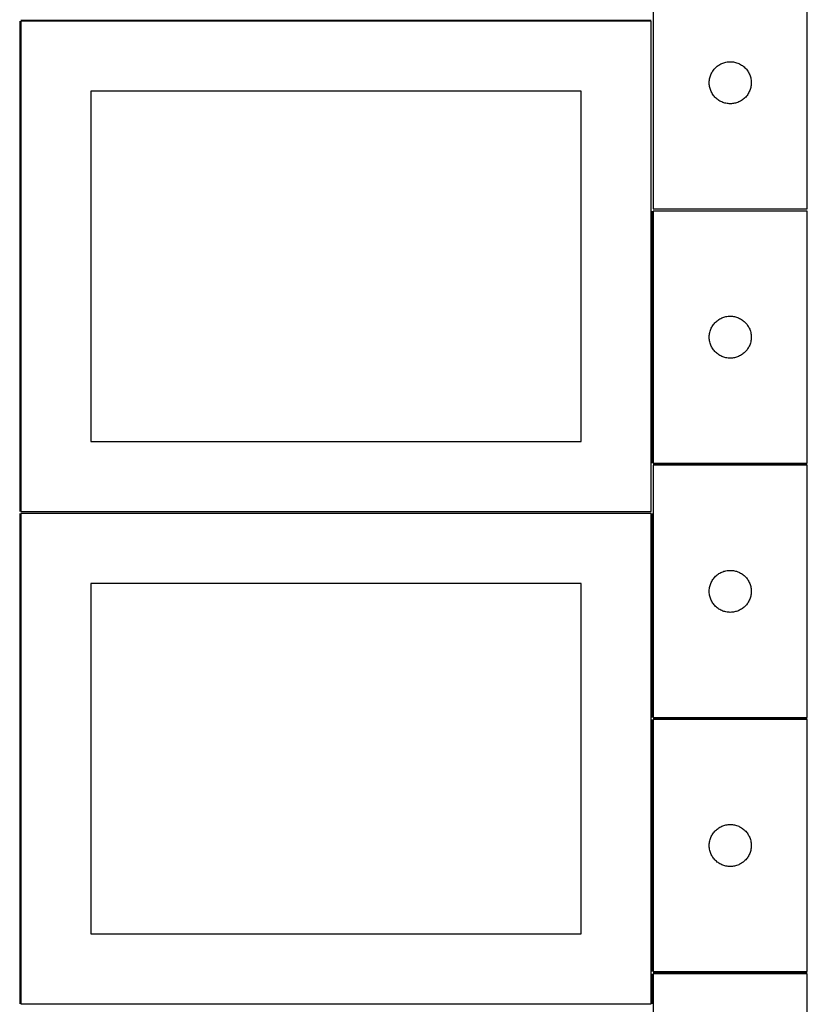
# Model space of a CAD drawing. Header units: millimetres. Extents: x 7 to 1493, y 7 to 2993.
# Tile 3 of 14: x 909 to 1471, y 709 to 1412. Entities that reach past the tile are written whole.
import ezdxf

# ---------------------------------------------------------------- set-up
doc = ezdxf.new("R2010")
doc.units = ezdxf.units.MM
doc.layers.add('COMMON', color=5, linetype='CONTINUOUS', true_color=0x0000ff)
doc.layers.add('CUT', color=7, linetype='CONTINUOUS', true_color=0x000000)

msp = doc.modelspace()

# ---------------------------------------------------------------- linework, layer by layer
at = {"layer": 'COMMON'}
for p, q in [((908.799608, 1411.123913), (908.799608, 1061.123913)), ((909.574236, 1411.873913), (1359.549609, 1411.873913)), ((1360.299609, 1275.549566), (1360.299609, 1095.549566)), ((1361.074237, 1094.799565), (1471.04961, 1094.799565)), ((908.824235, 1059.549513), (908.824235, 709.549513)), ((1360.324236, 1059.549513), (1360.324236, 914.049565)), ((1360.324236, 912.549564), (1360.324236, 732.549564)), ((1361.074237, 913.299564), (1471.074237, 913.299564)), ((1361.074237, 731.799563), (1471.074237, 731.799563)), ((1360.324236, 731.049563), (1360.324236, 709.549513))]:
    msp.add_line(p, q, dxfattribs=at)
at = {"layer": 'CUT'}
for p, q in [((1361.074237, 1457.223052), (1361.074237, 1277.223052)), ((1471.074237, 1277.223052), (1471.074237, 1457.223052)), ((1359.549609, 1411.123913), (909.549609, 1411.123913)), ((909.549609, 1411.123913), (909.549609, 1061.123913)), ((1359.549609, 1061.123913), (1359.549609, 1411.123913)), ((1405.605074, 1377.965335), (1406.171955, 1378.490031)), ((1406.171955, 1378.490031), (1406.765094, 1378.984849)), ((1406.765094, 1378.984849), (1407.38292, 1379.448477)), ((1407.38292, 1379.448477), (1408.023794, 1379.879686)), ((1408.023794, 1379.879686), (1408.686016, 1380.277331)), ((1408.686016, 1380.277331), (1409.36783, 1380.640359)), ((1409.36783, 1380.640359), (1410.067428, 1380.967806)), ((1410.067428, 1380.967806), (1410.782955, 1381.258805)), ((1410.782955, 1381.258805), (1411.512514, 1381.512583)), ((1411.512514, 1381.512583), (1412.25417, 1381.728468)), ((1412.25417, 1381.728468), (1413.005956, 1381.905888)), ((1413.005956, 1381.905888), (1413.765878, 1382.044371)), ((1413.765878, 1382.044371), (1414.531922, 1382.143551)), ((1414.531922, 1382.143551), (1415.302055, 1382.203164)), ((1415.302055, 1382.203164), (1416.074237, 1382.223052)), ((1416.074237, 1382.223052), (1416.846418, 1382.203164)), ((1416.846418, 1382.203164), (1417.616552, 1382.143551)), ((1417.616552, 1382.143551), (1418.382595, 1382.044371)), ((1418.382595, 1382.044371), (1419.142518, 1381.905888)), ((1419.142518, 1381.905888), (1419.894303, 1381.728468)), ((1419.894303, 1381.728468), (1420.635959, 1381.512583)), ((1420.635959, 1381.512583), (1421.365518, 1381.258805)), ((1421.365518, 1381.258805), (1422.081045, 1380.967806)), ((1422.081045, 1380.967806), (1422.780644, 1380.640359)), ((1422.780644, 1380.640359), (1423.462458, 1380.277331)), ((1423.462458, 1380.277331), (1424.12468, 1379.879686)), ((1424.12468, 1379.879686), (1424.765553, 1379.448477)), ((1424.765553, 1379.448477), (1425.383379, 1378.984849)), ((1425.383379, 1378.984849), (1425.976518, 1378.490031)), ((1425.976518, 1378.490031), (1426.543399, 1377.965335)), ((1401.475271, 1370.668369), (1401.671989, 1371.415337)), ((1401.671989, 1371.415337), (1401.906898, 1372.151188)), ((1401.906898, 1372.151188), (1402.179377, 1372.873971)), ((1402.179377, 1372.873971), (1402.488703, 1373.581768)), ((1402.488703, 1373.581768), (1402.834055, 1374.272704)), ((1402.834055, 1374.272704), (1403.214517, 1374.944944)), ((1403.214517, 1374.944944), (1403.629081, 1375.596708)), ((1403.629081, 1375.596708), (1404.076648, 1376.226267)), ((1404.076648, 1376.226267), (1404.55603, 1376.83195)), ((1404.55603, 1376.83195), (1405.065956, 1377.412152)), ((1405.065956, 1377.412152), (1405.605074, 1377.965335)), ((1426.543399, 1377.965335), (1427.082517, 1377.412152)), ((1427.082517, 1377.412152), (1427.592443, 1376.83195)), ((1427.592443, 1376.83195), (1428.071825, 1376.226267)), ((1428.071825, 1376.226267), (1428.519392, 1375.596708)), ((1428.519392, 1375.596708), (1428.933956, 1374.944944)), ((1428.933956, 1374.944944), (1429.314419, 1374.272704)), ((1429.314419, 1374.272704), (1429.659771, 1373.581768)), ((1429.659771, 1373.581768), (1429.969096, 1372.873971)), ((1429.969096, 1372.873971), (1430.241575, 1372.151188)), ((1430.241575, 1372.151188), (1430.476485, 1371.415337)), ((1430.476485, 1371.415337), (1430.673202, 1370.668369)), ((1401.07921, 1367.609271), (1401.118974, 1368.380684)), ((1401.07921, 1366.836834), (1401.07921, 1367.609271)), ((1401.118974, 1366.06542), (1401.07921, 1366.836834)), ((1401.118974, 1368.380684), (1401.198397, 1369.149028)), ((1401.198397, 1365.297077), (1401.118974, 1366.06542)), ((1401.198397, 1369.149028), (1401.317267, 1369.912264)), ((1401.317267, 1364.533841), (1401.198397, 1365.297077)), ((1401.317267, 1369.912264), (1401.475271, 1370.668369)), ((1401.475271, 1363.777736), (1401.317267, 1364.533841)), ((1430.673202, 1370.668369), (1430.831206, 1369.912264)), ((1430.831206, 1364.533841), (1430.673202, 1363.777736)), ((1430.831206, 1369.912264), (1430.950077, 1369.149028)), ((1430.950077, 1365.297077), (1430.831206, 1364.533841)), ((1430.950077, 1369.149028), (1431.0295, 1368.380684)), ((1431.0295, 1366.06542), (1430.950077, 1365.297077)), ((1431.0295, 1368.380684), (1431.069264, 1367.609271)), ((1431.069264, 1366.836834), (1431.0295, 1366.06542)), ((1431.069264, 1367.609271), (1431.069264, 1366.836834)), ((1309.549609, 1361.123913), (959.549609, 1361.123913)), ((959.549609, 1361.123913), (959.549609, 1111.123913)), ((1309.549609, 1111.123913), (1309.549609, 1361.123913)), ((1401.671989, 1363.030768), (1401.475271, 1363.777736)), ((1401.906898, 1362.294917), (1401.671989, 1363.030768)), ((1402.179377, 1361.572134), (1401.906898, 1362.294917)), ((1402.488703, 1360.864337), (1402.179377, 1361.572134)), ((1402.834055, 1360.173401), (1402.488703, 1360.864337)), ((1403.214517, 1359.50116), (1402.834055, 1360.173401)), ((1403.629081, 1358.849397), (1403.214517, 1359.50116)), ((1404.076648, 1358.219838), (1403.629081, 1358.849397)), ((1404.55603, 1357.614155), (1404.076648, 1358.219838)), ((1405.065956, 1357.033952), (1404.55603, 1357.614155)), ((1405.605074, 1356.48077), (1405.065956, 1357.033952)), ((1427.082517, 1357.033952), (1426.543399, 1356.48077)), ((1427.592443, 1357.614155), (1427.082517, 1357.033952)), ((1428.071825, 1358.219838), (1427.592443, 1357.614155)), ((1428.519392, 1358.849397), (1428.071825, 1358.219838)), ((1428.933956, 1359.50116), (1428.519392, 1358.849397)), ((1429.314419, 1360.173401), (1428.933956, 1359.50116)), ((1429.659771, 1360.864337), (1429.314419, 1360.173401)), ((1429.969096, 1361.572134), (1429.659771, 1360.864337)), ((1430.241575, 1362.294917), (1429.969096, 1361.572134)), ((1430.476485, 1363.030768), (1430.241575, 1362.294917)), ((1430.673202, 1363.777736), (1430.476485, 1363.030768)), ((1406.171955, 1355.956073), (1405.605074, 1356.48077)), ((1406.765094, 1355.461255), (1406.171955, 1355.956073)), ((1407.38292, 1354.997627), (1406.765094, 1355.461255)), ((1408.023794, 1354.566419), (1407.38292, 1354.997627)), ((1408.686016, 1354.168774), (1408.023794, 1354.566419)), ((1409.36783, 1353.805746), (1408.686016, 1354.168774)), ((1410.067428, 1353.478299), (1409.36783, 1353.805746)), ((1410.782955, 1353.1873), (1410.067428, 1353.478299)), ((1411.512514, 1352.933522), (1410.782955, 1353.1873)), ((1412.25417, 1352.717637), (1411.512514, 1352.933522)), ((1413.005956, 1352.540217), (1412.25417, 1352.717637)), ((1413.765878, 1352.401734), (1413.005956, 1352.540217)), ((1414.531922, 1352.302554), (1413.765878, 1352.401734)), ((1415.302055, 1352.242941), (1414.531922, 1352.302554)), ((1416.074237, 1352.223052), (1415.302055, 1352.242941)), ((1416.846418, 1352.242941), (1416.074237, 1352.223052)), ((1417.616552, 1352.302554), (1416.846418, 1352.242941)), ((1418.382595, 1352.401734), (1417.616552, 1352.302554)), ((1419.142518, 1352.540217), (1418.382595, 1352.401734)), ((1419.894303, 1352.717637), (1419.142518, 1352.540217)), ((1420.635959, 1352.933522), (1419.894303, 1352.717637)), ((1421.365518, 1353.1873), (1420.635959, 1352.933522)), ((1422.081045, 1353.478299), (1421.365518, 1353.1873)), ((1422.780644, 1353.805746), (1422.081045, 1353.478299)), ((1423.462458, 1354.168774), (1422.780644, 1353.805746)), ((1424.12468, 1354.566419), (1423.462458, 1354.168774)), ((1424.765553, 1354.997627), (1424.12468, 1354.566419)), ((1425.383379, 1355.461255), (1424.765553, 1354.997627)), ((1425.976518, 1355.956073), (1425.383379, 1355.461255)), ((1426.543399, 1356.48077), (1425.976518, 1355.956073)), ((1471.04961, 1275.549566), (1361.04961, 1275.549566)), ((1361.04961, 1275.549566), (1361.04961, 1095.549566)), ((1361.074237, 1277.223052), (1471.074237, 1277.223052)), ((1471.04961, 1095.549566), (1471.04961, 1275.549566)), ((1404.531403, 1195.158464), (1405.04133, 1195.738666)), ((1405.04133, 1195.738666), (1405.580448, 1196.291849)), ((1405.580448, 1196.291849), (1406.147328, 1196.816545)), ((1406.147328, 1196.816545), (1406.740468, 1197.311363)), ((1406.740468, 1197.311363), (1407.358294, 1197.774991)), ((1407.358294, 1197.774991), (1407.999167, 1198.206199)), ((1407.999167, 1198.206199), (1408.661389, 1198.603845)), ((1408.661389, 1198.603845), (1409.343203, 1198.966872)), ((1409.343203, 1198.966872), (1410.042801, 1199.29432)), ((1410.042801, 1199.29432), (1410.758329, 1199.585318)), ((1410.758329, 1199.585318), (1411.487888, 1199.839097)), ((1411.487888, 1199.839097), (1412.229543, 1200.054982)), ((1412.229543, 1200.054982), (1412.981329, 1200.232401)), ((1412.981329, 1200.232401), (1413.741251, 1200.370884)), ((1413.741251, 1200.370884), (1414.507295, 1200.470064)), ((1414.507295, 1200.470064), (1415.277429, 1200.529677)), ((1415.277429, 1200.529677), (1416.04961, 1200.549566)), ((1416.04961, 1200.549566), (1416.821791, 1200.529677)), ((1416.821791, 1200.529677), (1417.591925, 1200.470064)), ((1417.591925, 1200.470064), (1418.357969, 1200.370884)), ((1418.357969, 1200.370884), (1419.117891, 1200.232401)), ((1419.117891, 1200.232401), (1419.869677, 1200.054982)), ((1419.869677, 1200.054982), (1420.611332, 1199.839097)), ((1420.611332, 1199.839097), (1421.340891, 1199.585318)), ((1421.340891, 1199.585318), (1422.056419, 1199.29432)), ((1422.056419, 1199.29432), (1422.756017, 1198.966872)), ((1422.756017, 1198.966872), (1423.437831, 1198.603845)), ((1423.437831, 1198.603845), (1424.100053, 1198.206199)), ((1424.100053, 1198.206199), (1424.740926, 1197.774991)), ((1424.740926, 1197.774991), (1425.358752, 1197.311363)), ((1425.358752, 1197.311363), (1425.951892, 1196.816545)), ((1425.951892, 1196.816545), (1426.518772, 1196.291849)), ((1426.518772, 1196.291849), (1427.05789, 1195.738666)), ((1427.05789, 1195.738666), (1427.567817, 1195.158464)), ((1401.17377, 1187.475541), (1401.292641, 1188.238777)), ((1401.292641, 1188.238777), (1401.450644, 1188.994882)), ((1401.450644, 1188.994882), (1401.647362, 1189.74185)), ((1401.647362, 1189.74185), (1401.882272, 1190.477702)), ((1401.882272, 1190.477702), (1402.15475, 1191.200484)), ((1402.15475, 1191.200484), (1402.464076, 1191.908282)), ((1402.464076, 1191.908282), (1402.809428, 1192.599217)), ((1402.809428, 1192.599217), (1403.189891, 1193.271458)), ((1403.189891, 1193.271458), (1403.604455, 1193.923222)), ((1403.604455, 1193.923222), (1404.052021, 1194.55278)), ((1404.052021, 1194.55278), (1404.531403, 1195.158464)), ((1427.567817, 1195.158464), (1428.047199, 1194.55278)), ((1428.047199, 1194.55278), (1428.494765, 1193.923222)), ((1428.494765, 1193.923222), (1428.909329, 1193.271458)), ((1428.909329, 1193.271458), (1429.289792, 1192.599217)), ((1429.289792, 1192.599217), (1429.635144, 1191.908282)), ((1429.635144, 1191.908282), (1429.94447, 1191.200484)), ((1429.94447, 1191.200484), (1430.216948, 1190.477702)), ((1430.216948, 1190.477702), (1430.451858, 1189.74185)), ((1430.451858, 1189.74185), (1430.648576, 1188.994882)), ((1430.648576, 1188.994882), (1430.806579, 1188.238777)), ((1430.806579, 1188.238777), (1430.92545, 1187.475541)), ((1401.054583, 1185.935785), (1401.094347, 1186.707198)), ((1401.054583, 1185.163347), (1401.054583, 1185.935785)), ((1401.094347, 1184.391934), (1401.054583, 1185.163347)), ((1401.094347, 1186.707198), (1401.17377, 1187.475541)), ((1401.17377, 1183.623591), (1401.094347, 1184.391934)), ((1401.292641, 1182.860355), (1401.17377, 1183.623591)), ((1401.450644, 1182.10425), (1401.292641, 1182.860355)), ((1401.647362, 1181.357281), (1401.450644, 1182.10425)), ((1401.882272, 1180.62143), (1401.647362, 1181.357281)), ((1430.451858, 1181.357281), (1430.216948, 1180.62143)), ((1430.648576, 1182.10425), (1430.451858, 1181.357281)), ((1430.806579, 1182.860355), (1430.648576, 1182.10425)), ((1430.92545, 1183.623591), (1430.806579, 1182.860355)), ((1430.92545, 1187.475541), (1431.004873, 1186.707198)), ((1431.004873, 1184.391934), (1430.92545, 1183.623591)), ((1431.004873, 1186.707198), (1431.044637, 1185.935785)), ((1431.044637, 1185.163347), (1431.004873, 1184.391934)), ((1431.044637, 1185.935785), (1431.044637, 1185.163347)), ((1402.15475, 1179.898648), (1401.882272, 1180.62143)), ((1402.464076, 1179.19085), (1402.15475, 1179.898648)), ((1402.809428, 1178.499915), (1402.464076, 1179.19085)), ((1403.189891, 1177.827674), (1402.809428, 1178.499915)), ((1403.604455, 1177.17591), (1403.189891, 1177.827674)), ((1404.052021, 1176.546352), (1403.604455, 1177.17591)), ((1404.531403, 1175.940668), (1404.052021, 1176.546352)), ((1405.04133, 1175.360466), (1404.531403, 1175.940668)), ((1405.580448, 1174.807283), (1405.04133, 1175.360466)), ((1406.147328, 1174.282587), (1405.580448, 1174.807283)), ((1406.740468, 1173.787769), (1406.147328, 1174.282587)), ((1425.951892, 1174.282587), (1425.358752, 1173.787769)), ((1426.518772, 1174.807283), (1425.951892, 1174.282587)), ((1427.05789, 1175.360466), (1426.518772, 1174.807283)), ((1427.567817, 1175.940668), (1427.05789, 1175.360466)), ((1428.047199, 1176.546352), (1427.567817, 1175.940668)), ((1428.494765, 1177.17591), (1428.047199, 1176.546352)), ((1428.909329, 1177.827674), (1428.494765, 1177.17591)), ((1429.289792, 1178.499915), (1428.909329, 1177.827674)), ((1429.635144, 1179.19085), (1429.289792, 1178.499915)), ((1429.94447, 1179.898648), (1429.635144, 1179.19085)), ((1430.216948, 1180.62143), (1429.94447, 1179.898648)), ((1407.358294, 1173.324141), (1406.740468, 1173.787769)), ((1407.999167, 1172.892933), (1407.358294, 1173.324141)), ((1408.661389, 1172.495287), (1407.999167, 1172.892933)), ((1409.343203, 1172.13226), (1408.661389, 1172.495287)), ((1410.042801, 1171.804812), (1409.343203, 1172.13226)), ((1410.758329, 1171.513814), (1410.042801, 1171.804812)), ((1411.487888, 1171.260035), (1410.758329, 1171.513814)), ((1412.229543, 1171.04415), (1411.487888, 1171.260035)), ((1412.981329, 1170.866731), (1412.229543, 1171.04415)), ((1413.741251, 1170.728248), (1412.981329, 1170.866731)), ((1414.507295, 1170.629068), (1413.741251, 1170.728248)), ((1415.277429, 1170.569455), (1414.507295, 1170.629068)), ((1416.04961, 1170.549566), (1415.277429, 1170.569455)), ((1416.821791, 1170.569455), (1416.04961, 1170.549566)), ((1417.591925, 1170.629068), (1416.821791, 1170.569455)), ((1418.357969, 1170.728248), (1417.591925, 1170.629068)), ((1419.117891, 1170.866731), (1418.357969, 1170.728248)), ((1419.869677, 1171.04415), (1419.117891, 1170.866731)), ((1420.611332, 1171.260035), (1419.869677, 1171.04415)), ((1421.340891, 1171.513814), (1420.611332, 1171.260035)), ((1422.056419, 1171.804812), (1421.340891, 1171.513814)), ((1422.756017, 1172.13226), (1422.056419, 1171.804812)), ((1423.437831, 1172.495287), (1422.756017, 1172.13226)), ((1424.100053, 1172.892933), (1423.437831, 1172.495287)), ((1424.740926, 1173.324141), (1424.100053, 1172.892933)), ((1425.358752, 1173.787769), (1424.740926, 1173.324141)), ((959.549609, 1111.123913), (1309.549609, 1111.123913)), ((1361.04961, 1095.549566), (1471.04961, 1095.549566)), ((1471.074237, 1094.049565), (1361.074237, 1094.049565)), ((1361.074237, 1094.049565), (1361.074237, 914.049565)), ((1471.074237, 914.049565), (1471.074237, 1094.049565)), ((909.549609, 1061.123913), (1359.549609, 1061.123913)), ((1359.574236, 1059.549513), (909.574236, 1059.549513)), ((909.574236, 1059.549513), (909.574236, 709.549513)), ((1359.574236, 709.549513), (1359.574236, 1059.549513)), ((1403.214517, 1011.771457), (1403.629081, 1012.423221)), ((1403.629081, 1012.423221), (1404.076648, 1013.052779)), ((1404.076648, 1013.052779), (1404.55603, 1013.658463)), ((1404.55603, 1013.658463), (1405.065956, 1014.238665)), ((1405.065956, 1014.238665), (1405.605074, 1014.791848)), ((1405.605074, 1014.791848), (1406.171955, 1015.316544)), ((1406.171955, 1015.316544), (1406.765094, 1015.811362)), ((1406.765094, 1015.811362), (1407.38292, 1016.27499)), ((1407.38292, 1016.27499), (1408.023794, 1016.706198)), ((1408.023794, 1016.706198), (1408.686016, 1017.103844)), ((1408.686016, 1017.103844), (1409.36783, 1017.466871)), ((1409.36783, 1017.466871), (1410.067428, 1017.794319)), ((1410.067428, 1017.794319), (1410.782955, 1018.085317)), ((1410.782955, 1018.085317), (1411.512514, 1018.339096)), ((1411.512514, 1018.339096), (1412.25417, 1018.554981)), ((1412.25417, 1018.554981), (1413.005956, 1018.7324)), ((1413.005956, 1018.7324), (1413.765878, 1018.870883)), ((1413.765878, 1018.870883), (1414.531922, 1018.970063)), ((1414.531922, 1018.970063), (1415.302055, 1019.029676)), ((1415.302055, 1019.029676), (1416.074237, 1019.049565)), ((1416.074237, 1019.049565), (1416.846418, 1019.029676)), ((1416.846418, 1019.029676), (1417.616552, 1018.970063)), ((1417.616552, 1018.970063), (1418.382595, 1018.870883)), ((1418.382595, 1018.870883), (1419.142518, 1018.7324)), ((1419.142518, 1018.7324), (1419.894303, 1018.554981)), ((1419.894303, 1018.554981), (1420.635959, 1018.339096)), ((1420.635959, 1018.339096), (1421.365518, 1018.085317)), ((1421.365518, 1018.085317), (1422.081045, 1017.794319)), ((1422.081045, 1017.794319), (1422.780644, 1017.466871)), ((1422.780644, 1017.466871), (1423.462458, 1017.103844)), ((1423.462458, 1017.103844), (1424.12468, 1016.706198)), ((1424.12468, 1016.706198), (1424.765553, 1016.27499)), ((1424.765553, 1016.27499), (1425.383379, 1015.811362)), ((1425.383379, 1015.811362), (1425.976518, 1015.316544)), ((1425.976518, 1015.316544), (1426.543399, 1014.791848)), ((1426.543399, 1014.791848), (1427.082517, 1014.238665)), ((1427.082517, 1014.238665), (1427.592443, 1013.658463)), ((1427.592443, 1013.658463), (1428.071825, 1013.052779)), ((1428.071825, 1013.052779), (1428.519392, 1012.423221)), ((1428.519392, 1012.423221), (1428.933956, 1011.771457)), ((1309.574236, 1009.549513), (959.574236, 1009.549513)), ((959.574236, 1009.549513), (959.574236, 759.549513)), ((1309.574236, 759.549513), (1309.574236, 1009.549513)), ((1401.118974, 1005.207197), (1401.198397, 1005.97554)), ((1401.198397, 1005.97554), (1401.317267, 1006.738776)), ((1401.317267, 1006.738776), (1401.475271, 1007.494881)), ((1401.475271, 1007.494881), (1401.671989, 1008.241849)), ((1401.671989, 1008.241849), (1401.906898, 1008.977701)), ((1401.906898, 1008.977701), (1402.179377, 1009.700483)), ((1402.179377, 1009.700483), (1402.488703, 1010.408281)), ((1402.488703, 1010.408281), (1402.834055, 1011.099216)), ((1402.834055, 1011.099216), (1403.214517, 1011.771457)), ((1428.933956, 1011.771457), (1429.314419, 1011.099216)), ((1429.314419, 1011.099216), (1429.659771, 1010.408281)), ((1429.659771, 1010.408281), (1429.969096, 1009.700483)), ((1429.969096, 1009.700483), (1430.241575, 1008.977701)), ((1430.241575, 1008.977701), (1430.476485, 1008.241849)), ((1430.476485, 1008.241849), (1430.673202, 1007.494881)), ((1430.673202, 1007.494881), (1430.831206, 1006.738776)), ((1430.831206, 1006.738776), (1430.950077, 1005.97554)), ((1430.950077, 1005.97554), (1431.0295, 1005.207197)), ((1401.07921, 1004.435784), (1401.118974, 1005.207197)), ((1401.07921, 1003.663346), (1401.07921, 1004.435784)), ((1401.118974, 1002.891933), (1401.07921, 1003.663346)), ((1401.198397, 1002.12359), (1401.118974, 1002.891933)), ((1401.317267, 1001.360354), (1401.198397, 1002.12359)), ((1401.475271, 1000.604249), (1401.317267, 1001.360354)), ((1401.671989, 999.85728), (1401.475271, 1000.604249)), ((1401.906898, 999.121429), (1401.671989, 999.85728)), ((1402.179377, 998.398647), (1401.906898, 999.121429)), ((1402.488703, 997.690849), (1402.179377, 998.398647)), ((1429.969096, 998.398647), (1429.659771, 997.690849)), ((1430.241575, 999.121429), (1429.969096, 998.398647)), ((1430.476485, 999.85728), (1430.241575, 999.121429)), ((1430.673202, 1000.604249), (1430.476485, 999.85728)), ((1430.831206, 1001.360354), (1430.673202, 1000.604249)), ((1430.950077, 1002.12359), (1430.831206, 1001.360354)), ((1431.0295, 1002.891933), (1430.950077, 1002.12359)), ((1431.0295, 1005.207197), (1431.069264, 1004.435784)), ((1431.069264, 1003.663346), (1431.0295, 1002.891933)), ((1431.069264, 1004.435784), (1431.069264, 1003.663346)), ((1402.834055, 996.999914), (1402.488703, 997.690849)), ((1403.214517, 996.327673), (1402.834055, 996.999914)), ((1403.629081, 995.675909), (1403.214517, 996.327673)), ((1404.076648, 995.046351), (1403.629081, 995.675909)), ((1404.55603, 994.440667), (1404.076648, 995.046351)), ((1405.065956, 993.860465), (1404.55603, 994.440667)), ((1405.605074, 993.307282), (1405.065956, 993.860465)), ((1406.171955, 992.782586), (1405.605074, 993.307282)), ((1406.765094, 992.287768), (1406.171955, 992.782586)), ((1407.38292, 991.82414), (1406.765094, 992.287768)), ((1408.023794, 991.392932), (1407.38292, 991.82414)), ((1408.686016, 990.995286), (1408.023794, 991.392932)), ((1424.12468, 991.392932), (1423.462458, 990.995286)), ((1424.765553, 991.82414), (1424.12468, 991.392932)), ((1425.383379, 992.287768), (1424.765553, 991.82414)), ((1425.976518, 992.782586), (1425.383379, 992.287768)), ((1426.543399, 993.307282), (1425.976518, 992.782586)), ((1427.082517, 993.860465), (1426.543399, 993.307282)), ((1427.592443, 994.440667), (1427.082517, 993.860465)), ((1428.071825, 995.046351), (1427.592443, 994.440667)), ((1428.519392, 995.675909), (1428.071825, 995.046351)), ((1428.933956, 996.327673), (1428.519392, 995.675909)), ((1429.314419, 996.999914), (1428.933956, 996.327673)), ((1429.659771, 997.690849), (1429.314419, 996.999914)), ((1409.36783, 990.632259), (1408.686016, 990.995286)), ((1410.067428, 990.304811), (1409.36783, 990.632259)), ((1410.782955, 990.013813), (1410.067428, 990.304811)), ((1411.512514, 989.760034), (1410.782955, 990.013813)), ((1412.25417, 989.544149), (1411.512514, 989.760034)), ((1413.005956, 989.36673), (1412.25417, 989.544149)), ((1413.765878, 989.228247), (1413.005956, 989.36673)), ((1414.531922, 989.129067), (1413.765878, 989.228247)), ((1415.302055, 989.069454), (1414.531922, 989.129067)), ((1416.074237, 989.049565), (1415.302055, 989.069454)), ((1416.846418, 989.069454), (1416.074237, 989.049565)), ((1417.616552, 989.129067), (1416.846418, 989.069454)), ((1418.382595, 989.228247), (1417.616552, 989.129067)), ((1419.142518, 989.36673), (1418.382595, 989.228247)), ((1419.894303, 989.544149), (1419.142518, 989.36673)), ((1420.635959, 989.760034), (1419.894303, 989.544149)), ((1421.365518, 990.013813), (1420.635959, 989.760034)), ((1422.081045, 990.304811), (1421.365518, 990.013813)), ((1422.780644, 990.632259), (1422.081045, 990.304811)), ((1423.462458, 990.995286), (1422.780644, 990.632259)), ((1361.074237, 914.049565), (1471.074237, 914.049565)), ((1471.074237, 912.549564), (1361.074237, 912.549564)), ((1361.074237, 912.549564), (1361.074237, 732.549564)), ((1471.074237, 732.549564), (1471.074237, 912.549564)), ((1410.782955, 836.585316), (1411.512514, 836.839095)), ((1411.512514, 836.839095), (1412.25417, 837.05498)), ((1412.25417, 837.05498), (1413.005956, 837.232399)), ((1413.005956, 837.232399), (1413.765878, 837.370882)), ((1413.765878, 837.370882), (1414.531922, 837.470062)), ((1414.531922, 837.470062), (1415.302055, 837.529675)), ((1415.302055, 837.529675), (1416.074237, 837.549564)), ((1416.074237, 837.549564), (1416.846418, 837.529675)), ((1416.846418, 837.529675), (1417.616552, 837.470062)), ((1417.616552, 837.470062), (1418.382595, 837.370882)), ((1418.382595, 837.370882), (1419.142518, 837.232399)), ((1419.142518, 837.232399), (1419.894303, 837.05498)), ((1419.894303, 837.05498), (1420.635959, 836.839095)), ((1420.635959, 836.839095), (1421.365518, 836.585316)), ((1402.834055, 829.599215), (1403.214517, 830.271456)), ((1403.214517, 830.271456), (1403.629081, 830.92322)), ((1403.629081, 830.92322), (1404.076648, 831.552778)), ((1404.076648, 831.552778), (1404.55603, 832.158462)), ((1404.55603, 832.158462), (1405.065956, 832.738664)), ((1405.065956, 832.738664), (1405.605074, 833.291847)), ((1405.605074, 833.291847), (1406.171955, 833.816543)), ((1406.171955, 833.816543), (1406.765094, 834.311361)), ((1406.765094, 834.311361), (1407.38292, 834.774989)), ((1407.38292, 834.774989), (1408.023794, 835.206197)), ((1408.023794, 835.206197), (1408.686016, 835.603843)), ((1408.686016, 835.603843), (1409.36783, 835.96687)), ((1409.36783, 835.96687), (1410.067428, 836.294318)), ((1410.067428, 836.294318), (1410.782955, 836.585316)), ((1421.365518, 836.585316), (1422.081045, 836.294318)), ((1422.081045, 836.294318), (1422.780644, 835.96687)), ((1422.780644, 835.96687), (1423.462458, 835.603843)), ((1423.462458, 835.603843), (1424.12468, 835.206197)), ((1424.12468, 835.206197), (1424.765553, 834.774989)), ((1424.765553, 834.774989), (1425.383379, 834.311361)), ((1425.383379, 834.311361), (1425.976518, 833.816543)), ((1425.976518, 833.816543), (1426.543399, 833.291847)), ((1426.543399, 833.291847), (1427.082517, 832.738664)), ((1427.082517, 832.738664), (1427.592443, 832.158462)), ((1427.592443, 832.158462), (1428.071825, 831.552778)), ((1428.071825, 831.552778), (1428.519392, 830.92322)), ((1428.519392, 830.92322), (1428.933956, 830.271456)), ((1428.933956, 830.271456), (1429.314419, 829.599215)), ((1401.07921, 822.935783), (1401.118974, 823.707196)), ((1401.07921, 822.163345), (1401.07921, 822.935783)), ((1401.118974, 823.707196), (1401.198397, 824.475539)), ((1401.198397, 824.475539), (1401.317267, 825.238775)), ((1401.317267, 825.238775), (1401.475271, 825.99488)), ((1401.475271, 825.99488), (1401.671989, 826.741848)), ((1401.671989, 826.741848), (1401.906898, 827.4777)), ((1401.906898, 827.4777), (1402.179377, 828.200482)), ((1402.179377, 828.200482), (1402.488703, 828.90828)), ((1402.488703, 828.90828), (1402.834055, 829.599215)), ((1429.314419, 829.599215), (1429.659771, 828.90828)), ((1429.659771, 828.90828), (1429.969096, 828.200482)), ((1429.969096, 828.200482), (1430.241575, 827.4777)), ((1430.241575, 827.4777), (1430.476485, 826.741848)), ((1430.476485, 826.741848), (1430.673202, 825.99488)), ((1430.673202, 825.99488), (1430.831206, 825.238775)), ((1430.831206, 825.238775), (1430.950077, 824.475539)), ((1430.950077, 824.475539), (1431.0295, 823.707196)), ((1431.0295, 823.707196), (1431.069264, 822.935783)), ((1431.069264, 822.935783), (1431.069264, 822.163345)), ((1401.118974, 821.391932), (1401.07921, 822.163345)), ((1401.198397, 820.623589), (1401.118974, 821.391932)), ((1401.317267, 819.860353), (1401.198397, 820.623589)), ((1401.475271, 819.104248), (1401.317267, 819.860353)), ((1401.671989, 818.357279), (1401.475271, 819.104248)), ((1401.906898, 817.621428), (1401.671989, 818.357279)), ((1402.179377, 816.898646), (1401.906898, 817.621428)), ((1402.488703, 816.190848), (1402.179377, 816.898646)), ((1402.834055, 815.499913), (1402.488703, 816.190848)), ((1429.659771, 816.190848), (1429.314419, 815.499913)), ((1429.969096, 816.898646), (1429.659771, 816.190848)), ((1430.241575, 817.621428), (1429.969096, 816.898646)), ((1430.476485, 818.357279), (1430.241575, 817.621428)), ((1430.673202, 819.104248), (1430.476485, 818.357279)), ((1430.831206, 819.860353), (1430.673202, 819.104248)), ((1430.950077, 820.623589), (1430.831206, 819.860353)), ((1431.0295, 821.391932), (1430.950077, 820.623589)), ((1431.069264, 822.163345), (1431.0295, 821.391932)), ((1403.214517, 814.827672), (1402.834055, 815.499913)), ((1403.629081, 814.175908), (1403.214517, 814.827672)), ((1404.076648, 813.54635), (1403.629081, 814.175908)), ((1404.55603, 812.940666), (1404.076648, 813.54635)), ((1405.065956, 812.360464), (1404.55603, 812.940666)), ((1405.605074, 811.807281), (1405.065956, 812.360464)), ((1406.171955, 811.282585), (1405.605074, 811.807281)), ((1406.765094, 810.787767), (1406.171955, 811.282585)), ((1407.38292, 810.324139), (1406.765094, 810.787767)), ((1408.023794, 809.892931), (1407.38292, 810.324139)), ((1408.686016, 809.495285), (1408.023794, 809.892931)), ((1409.36783, 809.132258), (1408.686016, 809.495285)), ((1410.067428, 808.80481), (1409.36783, 809.132258)), ((1410.782955, 808.513812), (1410.067428, 808.80481)), ((1422.081045, 808.80481), (1421.365518, 808.513812)), ((1422.780644, 809.132258), (1422.081045, 808.80481)), ((1423.462458, 809.495285), (1422.780644, 809.132258)), ((1424.12468, 809.892931), (1423.462458, 809.495285)), ((1424.765553, 810.324139), (1424.12468, 809.892931)), ((1425.383379, 810.787767), (1424.765553, 810.324139)), ((1425.976518, 811.282585), (1425.383379, 810.787767)), ((1426.543399, 811.807281), (1425.976518, 811.282585)), ((1427.082517, 812.360464), (1426.543399, 811.807281)), ((1427.592443, 812.940666), (1427.082517, 812.360464)), ((1428.071825, 813.54635), (1427.592443, 812.940666)), ((1428.519392, 814.175908), (1428.071825, 813.54635)), ((1428.933956, 814.827672), (1428.519392, 814.175908)), ((1429.314419, 815.499913), (1428.933956, 814.827672)), ((1411.512514, 808.260033), (1410.782955, 808.513812)), ((1412.25417, 808.044148), (1411.512514, 808.260033)), ((1413.005956, 807.866729), (1412.25417, 808.044148)), ((1413.765878, 807.728246), (1413.005956, 807.866729)), ((1414.531922, 807.629066), (1413.765878, 807.728246)), ((1415.302055, 807.569453), (1414.531922, 807.629066)), ((1416.074237, 807.549564), (1415.302055, 807.569453)), ((1416.846418, 807.569453), (1416.074237, 807.549564)), ((1417.616552, 807.629066), (1416.846418, 807.569453)), ((1418.382595, 807.728246), (1417.616552, 807.629066)), ((1419.142518, 807.866729), (1418.382595, 807.728246)), ((1419.894303, 808.044148), (1419.142518, 807.866729)), ((1420.635959, 808.260033), (1419.894303, 808.044148)), ((1421.365518, 808.513812), (1420.635959, 808.260033)), ((959.574236, 759.549513), (1309.574236, 759.549513)), ((1361.074237, 732.549564), (1471.074237, 732.549564)), ((1471.074237, 731.049563), (1361.074237, 731.049563)), ((1361.074237, 731.049563), (1361.074237, 551.049563)), ((1471.074237, 551.049563), (1471.074237, 731.049563)), ((909.574236, 709.549513), (1359.574236, 709.549513))]:
    msp.add_line(p, q, dxfattribs=at)

doc.saveas('drawing.dxf')
